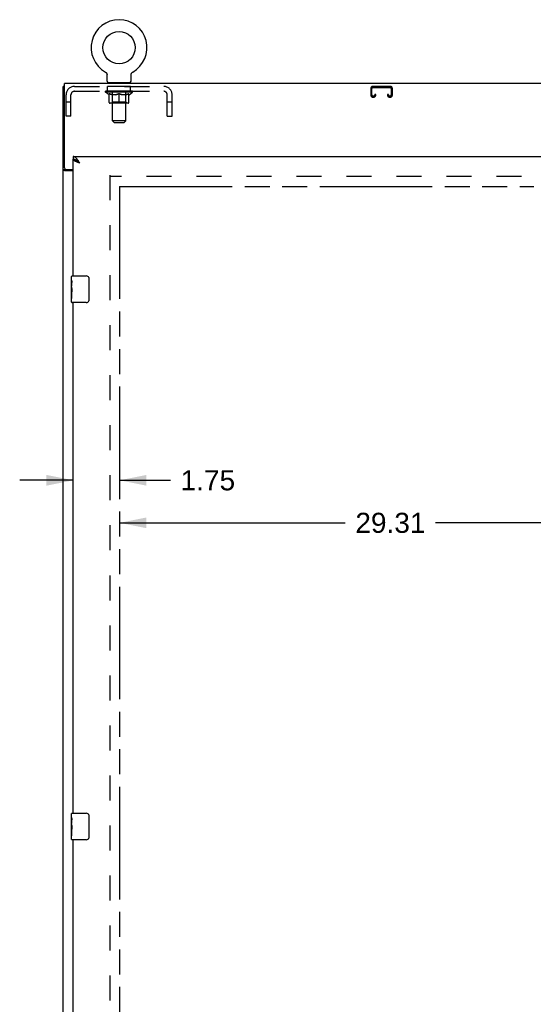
# Model space of a CAD drawing. Header units: inches. Extents: x 0 to 171, y 0 to 111.
# Tile 3 of 11: x 48 to 67, y 32 to 69. Entities that reach past the tile are written whole.
import ezdxf

# ---------------------------------------------------------------- set-up
doc = ezdxf.new("R2010")
doc.units = ezdxf.units.IN
doc.header["$LTSCALE"] = 9.428571
doc.header["$MEASUREMENT"] = 0
doc.linetypes.add('HIDDEN', pattern=[0.2, 0.1, -0.1])
doc.linetypes.add('PHANTOM', pattern=[0.8, 0.45, -0.05, 0.1, -0.05, 0.1, -0.05])
doc.layers.get('0').update_dxf_attribs({"linetype": 'CONTINUOUS'})
for name, color, linetype in [('02___PRT_ALL_AXES', 7, 'CONTINUOUS'), ('AVAILABLE_DOOR_SPACE', 7, 'CONTINUOUS'), ('DEFAULT_2', 8, 'HIDDEN'), ('DIMENSIONS', 7, 'CONTINUOUS')]:
    doc.layers.add(name, color=color, linetype=linetype)
doc.styles.get("Standard").update_dxf_attribs({"font": 'arial.ttf'})
doc.dimstyles.new('DIMSTYLE_1', dxfattribs={"dimtxt": 0.756303, "dimasz": 1.008403, "dimexe": 0.09, "dimexo": 0.07, "dimgap": 0.0375, "dimtad": 0, "dimtih": 1, "dimtoh": 1, "dimzin": 4, "dimdsep": 46, "dimtxsty": 'Standard', "dimblk": '_FILLED', "dimblk1": '_FILLED', "dimblk2": '_FILLED', "dimcen": 0.09, "dimazin": 1, "dimtfac": 1, "dimtdec": 3, "dimtofl": 0, "dimtmove": 0, "dimatfit": 3, "dimldrblk": '_FILLED', "dimfxl": 1, "dimtolj": 1, "dimtzin": 4, "dimarcsym": 0})

# ---------------------------------------------------------------- blocks, each defined once
blk = doc.blocks.new('_FILLED')
at = {"color": 0, "linetype": 'ByBlock'}
blk.add_solid([(0, 0), (-1, 0.2), (-1, -0.2)], dxfattribs=at)
blk = doc.blocks.new('*D11')
at = {"layer": 'DIMENSIONS', "color": 2, "linetype": 'Continuous'}
for p, q in [((49.912, 51.429), (47.895, 51.429)), ((51.662, 51.429), (53.582, 51.429))]:
    blk.add_line(p, q, dxfattribs=at)
at = {"layer": 'DIMENSIONS', "color": 2, "linetype": 'Continuous', "xscale": 1.0084033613, "yscale": 1.0084033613, "zscale": 1.0084033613}
blk.add_blockref('_FILLED', (49.912, 51.429), dxfattribs=at)
at = {"layer": 'DIMENSIONS', "color": 2, "linetype": 'Continuous', "xscale": 1.0084033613, "yscale": 1.0084033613, "zscale": 1.0084033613, "rotation": 180}
blk.add_blockref('_FILLED', (51.662, 51.429), dxfattribs=at)
at = {"layer": 'DIMENSIONS', "color": 2, "linetype": 'Continuous', "insert": (53.96, 51.807), "char_height": 0.7563, "width": 2.05523, "attachment_point": 1, "line_spacing_factor": 0.9}
blk.add_mtext('1.75', dxfattribs=at)
blk = doc.blocks.new('*D12')
at = {"layer": 'DIMENSIONS', "color": 2, "linetype": 'Continuous'}
for p, q in [((51.662, 49.826), (60.169, 49.826)), ((80.974, 49.826), (63.569, 49.826))]:
    blk.add_line(p, q, dxfattribs=at)
at = {"layer": 'DIMENSIONS', "color": 2, "linetype": 'Continuous', "xscale": 1.0084033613, "yscale": 1.0084033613, "zscale": 1.0084033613, "rotation": 180}
blk.add_blockref('_FILLED', (51.662, 49.826), dxfattribs=at)
at = {"layer": 'DIMENSIONS', "color": 2, "linetype": 'Continuous', "xscale": 1.0084033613, "yscale": 1.0084033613, "zscale": 1.0084033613}
blk.add_blockref('_FILLED', (80.974, 49.826), dxfattribs=at)
at = {"layer": 'DIMENSIONS', "color": 2, "linetype": 'Continuous', "insert": (61.869, 50.205), "char_height": 0.7563, "width": 2.64284, "attachment_point": 2, "line_spacing_factor": 0.9}
blk.add_mtext('29.31', dxfattribs=at)
blk = doc.blocks.new('*D14')
at = {"layer": 'DIMENSIONS', "color": 2, "linetype": 'Continuous'}
for p, q in [((70.633, 63.631), (70.633, 67.272)), ((70.633, 67.272), (71.516, 67.272)), ((70.633, 62.506), (70.633, 60.489))]:
    blk.add_line(p, q, dxfattribs=at)
at = {"layer": 'DIMENSIONS', "color": 2, "linetype": 'Continuous', "xscale": 1.0084033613, "yscale": 1.0084033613, "zscale": 1.0084033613}
for p, rotation in [((70.633, 63.631), 270), ((70.633, 62.506), 90)]:
    blk.add_blockref('_FILLED', p, dxfattribs=dict(at, rotation=rotation))
at = {"layer": 'DIMENSIONS', "color": 2, "linetype": 'Continuous', "insert": (71.894, 67.65), "char_height": 0.7563, "width": 2.05523, "attachment_point": 1, "line_spacing_factor": 0.9}
blk.add_mtext('1.13', dxfattribs=at)

msp = doc.modelspace()

# ---------------------------------------------------------------- linework, layer by layer
at = {"color": 7, "linetype": 'Continuous'}
for p, q in [((51.125, 66.816), (51.129, 66.813)), ((51.125, 66.816), (51.125, 66.816)), ((51.129, 66.813), (51.133, 66.811)), ((51.133, 66.811), (51.136, 66.809)), ((51.136, 66.809), (51.14, 66.806)), ((51.14, 66.806), (51.143, 66.803)), ((51.143, 66.803), (51.147, 66.8)), ((51.147, 66.8), (51.15, 66.797)), ((51.15, 66.797), (51.153, 66.794)), ((52.129, 66.794), (52.132, 66.797)), ((52.132, 66.797), (52.135, 66.8)), ((52.135, 66.8), (52.138, 66.803)), ((52.138, 66.803), (52.142, 66.806)), ((52.142, 66.806), (52.145, 66.809)), ((52.145, 66.809), (52.149, 66.811)), ((52.149, 66.811), (52.153, 66.813)), ((52.149, 66.811), (52.151, 66.812)), ((52.153, 66.813), (52.157, 66.816)), ((52.156, 66.816), (52.157, 66.816)), ((51.153, 66.794), (51.156, 66.791)), ((51.156, 66.791), (51.159, 66.788)), ((51.159, 66.788), (51.162, 66.784)), ((51.162, 66.784), (51.165, 66.781)), ((51.164, 66.781), (51.167, 66.777)), ((51.167, 66.777), (51.17, 66.773)), ((51.169, 66.773), (51.172, 66.77)), ((51.172, 66.77), (51.174, 66.766)), ((51.174, 66.766), (51.176, 66.762)), ((51.176, 66.762), (51.178, 66.758)), ((51.178, 66.758), (51.18, 66.754)), ((51.18, 66.754), (51.181, 66.75)), ((51.181, 66.75), (51.183, 66.745)), ((51.183, 66.745), (51.184, 66.741)), ((51.184, 66.741), (51.185, 66.737)), ((51.189, 66.471), (51.189, 66.707)), ((52.093, 66.719), (52.094, 66.724)), ((52.093, 66.707), (52.093, 66.711)), ((52.093, 66.471), (52.093, 66.707)), ((52.094, 66.724), (52.095, 66.728)), ((52.095, 66.733), (52.096, 66.737)), ((52.095, 66.728), (52.095, 66.733)), ((52.096, 66.737), (52.098, 66.741)), ((52.098, 66.741), (52.099, 66.745)), ((52.099, 66.745), (52.1, 66.75)), ((52.1, 66.75), (52.102, 66.754)), ((52.102, 66.754), (52.104, 66.758)), ((52.104, 66.758), (52.106, 66.762)), ((52.106, 66.762), (52.108, 66.766)), ((52.108, 66.766), (52.11, 66.77)), ((52.11, 66.77), (52.112, 66.773)), ((52.112, 66.773), (52.115, 66.777)), ((52.114, 66.777), (52.117, 66.781)), ((52.117, 66.781), (52.12, 66.784)), ((52.12, 66.784), (52.123, 66.788)), ((52.123, 66.788), (52.126, 66.791)), ((52.125, 66.791), (52.129, 66.794)), ((49.589, 66.277), (49.537, 66.277)), ((51.203, 66.411), (51.203, 66.381)), ((52.078, 66.411), (51.203, 66.411)), ((52.078, 66.411), (52.078, 66.381)), ((49.912, 63.631), (49.912, 63.527)), ((50.035, 63.485), (50.025, 63.492)), ((49.641, 63.129), (49.537, 63.129)), ((49.641, 63.129), (49.641, 63.141)), ((49.852, 58.97), (49.852, 59.116)), ((49.867, 59.131), (50.407, 59.131)), ((50.507, 59.031), (50.507, 58.231)), ((49.852, 58.712), (49.852, 58.746)), ((49.852, 58.515), (49.852, 58.547)), ((49.852, 58.146), (49.852, 58.285)), ((50.407, 58.131), (49.867, 58.131)), ((49.852, 38.72), (49.852, 38.866)), ((49.867, 38.881), (50.407, 38.881)), ((50.507, 38.781), (50.507, 37.981)), ((49.852, 38.462), (49.852, 38.496)), ((49.852, 38.265), (49.852, 38.297)), ((49.852, 37.896), (49.852, 38.035)), ((50.407, 37.881), (49.867, 37.881))]:
    msp.add_line(p, q, dxfattribs=at)
at = {"color": 3, "linetype": 'Continuous'}
for p, q in [((49.537, 6.485), (49.537, 66.277)), ((49.589, 63.2), (49.589, 66.381)), ((85.485, 66.381), (49.589, 66.381)), ((49.912, 63.631), (84.599, 63.631)), ((49.912, 59.131), (49.912, 63.527)), ((49.912, 63.088), (49.607, 63.088)), ((49.649, 63.14), (49.912, 63.14)), ((49.912, 38.881), (49.912, 58.131)), ((49.912, 18.631), (49.912, 37.881))]:
    msp.add_line(p, q, dxfattribs=at)
at = {"color": 7, "linetype": 'Continuous'}
for points in [[(51.185, 66.737), (51.186, 66.733), (51.187, 66.728)], [(51.186, 66.733), (51.187, 66.728), (51.188, 66.724), (51.188, 66.719), (51.189, 66.715), (51.189, 66.711), (51.189, 66.707)], [(51.188, 66.719), (51.189, 66.715), (51.189, 66.711)], [(52.093, 66.711), (52.093, 66.715), (52.093, 66.719), (52.094, 66.724)], [(50.025, 63.492), (50.014, 63.497), (50.004, 63.503), (49.994, 63.508), (49.984, 63.512), (49.973, 63.516), (49.963, 63.519), (49.953, 63.522), (49.943, 63.524), (49.932, 63.526), (49.922, 63.527), (49.912, 63.527)], [(50.158, 63.384), (50.148, 63.391), (50.138, 63.397), (50.128, 63.404), (50.118, 63.41), (50.108, 63.417), (50.099, 63.423), (50.09, 63.43), (50.081, 63.436), (50.073, 63.443), (50.065, 63.449), (50.058, 63.456), (50.051, 63.462), (50.044, 63.469), (50.038, 63.475), (50.033, 63.482), (50.029, 63.488), (50.028, 63.49)], [(50.158, 63.384), (50.148, 63.394), (50.138, 63.403), (50.127, 63.412), (50.117, 63.421), (50.107, 63.43), (50.097, 63.439), (50.086, 63.447), (50.076, 63.456), (50.066, 63.464), (50.056, 63.471), (50.045, 63.478), (50.035, 63.485)], [(49.657, 63.114), (49.654, 63.115), (49.652, 63.116), (49.65, 63.118), (49.648, 63.119), (49.646, 63.12), (49.644, 63.122), (49.643, 63.123), (49.642, 63.125), (49.641, 63.126), (49.641, 63.128), (49.641, 63.129)], [(49.681, 63.088), (49.681, 63.09), (49.681, 63.092), (49.681, 63.094), (49.68, 63.096), (49.679, 63.098), (49.678, 63.099), (49.677, 63.101), (49.676, 63.102), (49.674, 63.104), (49.672, 63.105), (49.67, 63.107), (49.668, 63.108), (49.666, 63.109), (49.664, 63.11), (49.661, 63.112), (49.657, 63.114)], [(50.5, 59.067), (50.502, 59.061), (50.504, 59.056), (50.505, 59.05), (50.506, 59.043), (50.506, 59.037), (50.507, 59.031)], [(50.507, 58.231), (50.506, 58.225), (50.506, 58.218), (50.505, 58.212), (50.504, 58.206), (50.502, 58.2), (50.5, 58.195)], [(50.5, 38.817), (50.502, 38.811), (50.504, 38.806), (50.505, 38.8), (50.506, 38.793), (50.506, 38.787), (50.507, 38.781)], [(50.507, 37.981), (50.506, 37.975), (50.506, 37.968), (50.505, 37.962), (50.504, 37.956), (50.502, 37.95), (50.5, 37.945)]]:
    msp.add_lwpolyline(points, dxfattribs=at)
at = {"color": 3, "linetype": 'Continuous'}
for points in [[(50.066, 63.521), (50.056, 63.534), (50.045, 63.547), (50.035, 63.559), (50.025, 63.57), (50.014, 63.58), (50.004, 63.589), (49.994, 63.598), (49.984, 63.605), (49.973, 63.612), (49.963, 63.618), (49.953, 63.622), (49.943, 63.626), (49.932, 63.629), (49.922, 63.63), (49.912, 63.631)], [(50.018, 63.439), (50.006, 63.445), (49.995, 63.45), (49.984, 63.456), (49.974, 63.461), (49.964, 63.467), (49.955, 63.472), (49.947, 63.478), (49.94, 63.483), (49.933, 63.489), (49.928, 63.494), (49.923, 63.499), (49.919, 63.505), (49.916, 63.51), (49.914, 63.516), (49.912, 63.521), (49.912, 63.527)], [(50.158, 63.384), (50.148, 63.401), (50.138, 63.417), (50.127, 63.432), (50.117, 63.448), (50.107, 63.464), (50.097, 63.479), (50.086, 63.493), (50.076, 63.508), (50.066, 63.521)], [(49.607, 63.088), (49.605, 63.09), (49.602, 63.091), (49.599, 63.093), (49.596, 63.095), (49.592, 63.096), (49.589, 63.098), (49.585, 63.099), (49.58, 63.1), (49.576, 63.102), (49.572, 63.103), (49.568, 63.104), (49.564, 63.106), (49.561, 63.107), (49.557, 63.108), (49.554, 63.11), (49.551, 63.111), (49.549, 63.113), (49.546, 63.115), (49.544, 63.116), (49.542, 63.118), (49.54, 63.12), (49.539, 63.121), (49.538, 63.123), (49.537, 63.125), (49.537, 63.127), (49.537, 63.129)], [(50.158, 63.384), (50.143, 63.39), (50.129, 63.395), (50.114, 63.401), (50.099, 63.406), (50.085, 63.412), (50.071, 63.417), (50.057, 63.423), (50.044, 63.428), (50.031, 63.434), (50.018, 63.439)]]:
    msp.add_lwpolyline(points, dxfattribs=at)
at = {"color": 7, "linetype": 'Continuous'}
msp.add_circle((51.641, 67.735), 0.609, dxfattribs=at)
for centre, radius, start, end in [((51.641, 67.735), 1.054, 299.1042, 240.8958), ((51.249, 66.471), 0.06, 180, 270), ((52.033, 66.471), 0.06, 270, 360), ((49.867, 59.116), 0.015, 90, 180), ((50.407, 59.031), 0.1, 21.1999, 90), ((49.867, 58.146), 0.015, 180, 270), ((50.407, 58.231), 0.1, 270, 338.7946), ((49.867, 38.866), 0.015, 90, 180), ((50.407, 38.781), 0.1, 21.1999, 90), ((49.867, 37.896), 0.015, 180, 270), ((50.407, 37.981), 0.1, 270, 338.7946)]:
    msp.add_arc(centre, radius, start, end, dxfattribs=at)
at = {"color": 3, "linetype": 'Continuous'}
msp.add_arc((49.649, 63.2), 0.06, 180, 270, dxfattribs=at)
at = {"layer": '02___PRT_ALL_AXES', "color": 8, "linetype": 'HIDDEN'}
for p, q in [((51.203, 66.09), (51.203, 66.277)), ((52.078, 66.277), (51.203, 66.277)), ((52.078, 66.09), (51.203, 66.09)), ((52.078, 66.09), (52.078, 66.277))]:
    msp.add_line(p, q, dxfattribs=at)
at = {"layer": '02___PRT_ALL_AXES', "color": 7, "linetype": 'Continuous'}
for p, q in [((49.852, 58.97), (49.852, 59.116)), ((49.852, 58.712), (49.852, 58.969)), ((49.857, 58.914), (49.852, 58.914)), ((49.852, 58.746), (49.859, 58.746)), ((49.852, 58.146), (49.852, 58.71)), ((49.853, 58.683), (49.852, 58.683)), ((49.859, 58.746), (49.859, 58.882)), ((49.852, 58.551), (49.858, 58.551)), ((49.852, 58.515), (49.859, 58.515)), ((49.852, 58.453), (49.859, 58.453)), ((49.852, 58.285), (49.859, 58.285)), ((49.859, 58.285), (49.859, 58.515)), ((49.852, 38.72), (49.852, 38.866)), ((49.852, 38.462), (49.852, 38.719)), ((49.857, 38.664), (49.852, 38.664)), ((49.859, 38.496), (49.859, 38.632)), ((49.852, 38.496), (49.859, 38.496)), ((49.852, 37.896), (49.852, 38.46)), ((49.853, 38.433), (49.852, 38.433)), ((49.852, 38.301), (49.858, 38.301)), ((49.852, 38.265), (49.859, 38.265)), ((49.859, 38.035), (49.859, 38.265)), ((49.852, 38.203), (49.859, 38.203)), ((49.852, 38.035), (49.859, 38.035))]:
    msp.add_line(p, q, dxfattribs=at)
for points in [[(49.852, 58.97), (49.852, 58.966), (49.852, 58.962), (49.853, 58.956), (49.854, 58.95), (49.854, 58.943), (49.855, 58.936), (49.856, 58.928), (49.857, 58.919)], [(49.852, 58.712), (49.852, 58.704), (49.852, 58.695), (49.853, 58.685)], [(49.853, 58.685), (49.854, 58.674), (49.855, 58.663), (49.856, 58.652), (49.857, 58.639), (49.858, 58.627), (49.858, 58.615), (49.859, 58.602), (49.859, 58.589), (49.859, 58.576), (49.858, 58.563), (49.858, 58.551), (49.857, 58.538), (49.856, 58.526)], [(49.857, 58.919), (49.858, 58.91), (49.858, 58.901), (49.859, 58.892), (49.859, 58.882)], [(49.852, 38.72), (49.852, 38.716), (49.852, 38.712), (49.853, 38.706), (49.854, 38.7), (49.854, 38.693), (49.855, 38.686), (49.856, 38.678), (49.857, 38.669)], [(49.857, 38.669), (49.858, 38.66), (49.858, 38.651), (49.859, 38.642), (49.859, 38.632)], [(49.852, 38.462), (49.852, 38.454), (49.852, 38.445), (49.853, 38.435)], [(49.853, 38.435), (49.854, 38.424), (49.855, 38.413), (49.856, 38.402), (49.857, 38.389), (49.858, 38.377), (49.858, 38.365), (49.859, 38.352), (49.859, 38.339), (49.859, 38.326), (49.858, 38.313), (49.858, 38.301), (49.857, 38.288), (49.856, 38.276)]]:
    msp.add_lwpolyline(points, dxfattribs=at)
for centre in [(50.115, 58.547), (50.115, 38.297)]:
    msp.add_ellipse(centre, major_axis=(0.263, 0), ratio=0.432808, start_param=-3.141593, end_param=-2.961605, dxfattribs=at)
at = {"layer": 'AVAILABLE_DOOR_SPACE', "color": 4, "linetype": 'PHANTOM'}
for p, q in [((51.662, 62.506), (51.662, 14.256)), ((51.662, 62.506), (67.241, 62.506)), ((67.241, 62.506), (67.241, 62.502)), ((67.241, 62.502), (67.271, 62.502))]:
    msp.add_line(p, q, dxfattribs=at)
at = {"layer": 'DEFAULT_2', "color": 8, "linetype": 'HIDDEN'}
for p, q in [((51.131, 66.812), (51.133, 66.811)), ((49.958, 66.277), (53.324, 66.277)), ((49.958, 66.09), (53.324, 66.09)), ((51.135, 66.053), (51.135, 66.09)), ((51.142, 66.085), (51.142, 66.09)), ((51.149, 66.082), (51.149, 66.085)), ((51.149, 66.082), (52.132, 66.082)), ((51.156, 66.082), (51.156, 66.085)), ((51.157, 66.082), (51.157, 66.085)), ((51.165, 66.085), (51.165, 66.09)), ((51.178, 66.082), (51.178, 66.085)), ((51.18, 66.082), (51.18, 66.085)), ((51.202, 66.085), (51.202, 66.09)), ((51.214, 66.082), (51.214, 66.085)), ((51.216, 66.082), (51.216, 66.085)), ((51.379, 66.084), (51.219, 66.084)), ((51.253, 66.085), (51.253, 66.09)), ((51.254, 66.082), (51.254, 66.084)), ((51.255, 66.082), (51.255, 66.084)), ((51.257, 66.082), (51.257, 66.084)), ((51.263, 66.082), (51.263, 66.085)), ((51.263, 66.082), (51.263, 66.084)), ((51.266, 66.082), (51.266, 66.085)), ((51.268, 66.082), (51.268, 66.085)), ((51.272, 66.082), (51.272, 66.084)), ((51.283, 66.082), (51.283, 66.084)), ((51.298, 66.082), (51.298, 66.087)), ((51.298, 66.082), (51.298, 66.084)), ((51.314, 66.082), (51.314, 66.084)), ((51.314, 66.082), (51.314, 66.084)), ((51.315, 66.085), (51.315, 66.09)), ((51.323, 66.082), (51.323, 66.085)), ((51.326, 66.082), (51.326, 66.085)), ((51.334, 66.082), (51.334, 66.084)), ((51.343, 66.082), (51.343, 66.088)), ((51.355, 66.082), (51.355, 66.084)), ((51.358, 66.082), (51.358, 66.084)), ((51.379, 66.082), (51.379, 66.084)), ((51.433, 66.084), (51.383, 66.084)), ((51.388, 66.085), (51.388, 66.09)), ((51.391, 66.411), (51.391, 66.381)), ((51.392, 64.971), (51.392, 66.381)), ((51.393, 66.082), (51.393, 66.085)), ((51.397, 66.082), (51.397, 66.085)), ((51.402, 66.082), (51.402, 66.089)), ((51.405, 66.082), (51.405, 66.084)), ((51.414, 66.082), (51.414, 66.084)), ((51.433, 66.082), (51.433, 66.084)), ((51.493, 66.084), (51.446, 66.084)), ((51.462, 66.082), (51.462, 66.084)), ((51.468, 66.085), (51.468, 66.09)), ((51.471, 66.082), (51.471, 66.085)), ((51.473, 66.082), (51.473, 66.089)), ((51.475, 66.082), (51.475, 66.085)), ((51.481, 66.082), (51.481, 66.085)), ((51.493, 66.082), (51.493, 66.084)), ((51.557, 66.084), (51.514, 66.084)), ((51.524, 66.082), (51.524, 66.084)), ((51.549, 66.084), (51.641, 66.09)), ((51.553, 66.085), (51.553, 66.09)), ((51.553, 66.085), (51.553, 66.09)), ((51.553, 66.09), (51.553, 66.09)), ((51.553, 66.082), (51.553, 66.085)), ((51.556, 66.082), (51.556, 66.085)), ((51.557, 66.082), (51.557, 66.084)), ((51.558, 66.082), (51.558, 66.085)), ((51.624, 66.084), (51.586, 66.084)), ((51.59, 66.082), (51.59, 66.084)), ((51.624, 66.082), (51.624, 66.084)), ((51.639, 66.085), (51.639, 66.085)), ((51.639, 66.082), (51.639, 66.085)), ((51.639, 66.082), (51.639, 66.085)), ((51.641, 66.085), (51.641, 66.09)), ((51.643, 66.082), (51.643, 66.085)), ((51.643, 66.082), (51.643, 66.085)), ((51.643, 66.085), (51.643, 66.085)), ((51.644, 66.084), (51.696, 66.084)), ((51.657, 66.082), (51.657, 66.084)), ((51.67, 66.084), (51.67, 66.088)), ((51.67, 66.088), (51.732, 66.084)), ((51.687, 66.084), (51.687, 66.087)), ((51.692, 66.082), (51.692, 66.084)), ((51.724, 66.082), (51.724, 66.085)), ((51.724, 66.082), (51.724, 66.084)), ((51.724, 66.084), (51.768, 66.084)), ((51.725, 66.082), (51.725, 66.085)), ((51.728, 66.085), (51.728, 66.09)), ((51.728, 66.09), (51.729, 66.09)), ((51.728, 66.082), (51.728, 66.085)), ((51.729, 66.085), (51.729, 66.09)), ((51.757, 66.082), (51.757, 66.084)), ((51.789, 66.082), (51.789, 66.084)), ((51.789, 66.084), (51.836, 66.084)), ((51.801, 66.082), (51.801, 66.085)), ((51.807, 66.082), (51.807, 66.085)), ((51.809, 66.082), (51.809, 66.089)), ((51.811, 66.082), (51.811, 66.085)), ((51.814, 66.085), (51.814, 66.09)), ((51.82, 66.082), (51.82, 66.084)), ((51.849, 66.082), (51.849, 66.084)), ((51.849, 66.084), (51.898, 66.084)), ((51.868, 66.082), (51.868, 66.084)), ((51.877, 66.082), (51.877, 66.084)), ((51.88, 66.082), (51.88, 66.089)), ((51.885, 66.082), (51.885, 66.085)), ((51.888, 66.082), (51.888, 66.085)), ((51.89, 64.971), (51.89, 66.381)), ((51.891, 66.411), (51.891, 66.381)), ((51.894, 66.085), (51.894, 66.09)), ((51.902, 66.082), (51.902, 66.084)), ((51.902, 66.084), (52.063, 66.084)), ((51.924, 66.082), (51.924, 66.084)), ((51.926, 66.082), (51.926, 66.084)), ((51.939, 66.082), (51.939, 66.088)), ((51.948, 66.082), (51.948, 66.084)), ((51.955, 66.082), (51.955, 66.085)), ((51.958, 66.082), (51.958, 66.085)), ((51.966, 66.085), (51.966, 66.09)), ((51.967, 66.082), (51.967, 66.084)), ((51.967, 66.082), (51.967, 66.084)), ((51.984, 66.082), (51.984, 66.087)), ((51.984, 66.082), (51.984, 66.084)), ((51.998, 66.082), (51.998, 66.084)), ((52.01, 66.082), (52.01, 66.084)), ((52.013, 66.082), (52.013, 66.085)), ((52.016, 66.082), (52.016, 66.085)), ((52.019, 66.082), (52.019, 66.085)), ((52.019, 66.082), (52.019, 66.084)), ((52.024, 66.082), (52.024, 66.084)), ((52.027, 66.082), (52.027, 66.084)), ((52.027, 66.082), (52.027, 66.084)), ((52.029, 66.085), (52.029, 66.09)), ((52.065, 66.082), (52.065, 66.085)), ((52.068, 66.082), (52.068, 66.085)), ((52.079, 66.085), (52.079, 66.09)), ((52.102, 66.082), (52.102, 66.085)), ((52.103, 66.082), (52.103, 66.085)), ((52.116, 66.085), (52.116, 66.09)), ((52.125, 66.082), (52.125, 66.085)), ((52.125, 66.082), (52.125, 66.085)), ((52.132, 66.082), (52.132, 66.085)), ((52.139, 66.085), (52.139, 66.09)), ((52.147, 66.053), (52.147, 66.09)), ((61.131, 66.197), (61.131, 65.951)), ((61.171, 65.951), (61.171, 66.197)), ((61.863, 66.277), (61.211, 66.277)), ((61.211, 66.237), (61.863, 66.237)), ((61.903, 66.197), (61.903, 65.951)), ((61.943, 65.951), (61.943, 66.197)), ((49.641, 65.152), (49.641, 65.96)), ((49.828, 65.152), (49.828, 65.96)), ((51.262, 65.963), (51.135, 66.053)), ((52.147, 66.053), (51.135, 66.053)), ((51.262, 65.963), (51.27, 65.963)), ((51.27, 65.673), (51.27, 65.998)), ((51.528, 65.963), (51.384, 65.963)), ((51.391, 65.675), (51.391, 66.05)), ((51.641, 65.644), (51.641, 65.998)), ((51.897, 65.963), (51.754, 65.963)), ((51.891, 65.675), (51.891, 66.05)), ((52.011, 65.673), (52.011, 65.998)), ((52.011, 65.963), (52.02, 65.963)), ((52.02, 65.963), (52.147, 66.053)), ((53.454, 65.152), (53.454, 65.96)), ((53.641, 65.152), (53.641, 65.96)), ((61.238, 65.911), (61.211, 65.911)), ((61.211, 65.871), (61.238, 65.871)), ((61.278, 65.964), (61.278, 65.951)), ((61.318, 65.964), (61.278, 65.964)), ((61.318, 65.951), (61.318, 65.964)), ((61.756, 65.964), (61.756, 65.951)), ((61.796, 65.964), (61.756, 65.964)), ((61.796, 65.951), (61.796, 65.964)), ((61.863, 65.911), (61.836, 65.911)), ((61.836, 65.871), (61.863, 65.871)), ((49.828, 65.682), (49.641, 65.682)), ((51.982, 65.644), (51.3, 65.644)), ((51.391, 65.675), (51.359, 65.644)), ((51.891, 65.675), (51.391, 65.675)), ((51.891, 65.675), (51.923, 65.644)), ((53.641, 65.682), (53.454, 65.682)), ((49.828, 65.152), (49.641, 65.152)), ((51.452, 64.911), (51.392, 64.971)), ((51.89, 64.971), (51.392, 64.971)), ((51.83, 64.911), (51.89, 64.971)), ((53.454, 65.152), (53.641, 65.152)), ((51.452, 64.911), (51.83, 64.911)), ((51.287, 62.933), (51.287, 13.829)), ((83.787, 62.881), (51.287, 62.881))]:
    msp.add_line(p, q, dxfattribs=at)
for points in [[(51.27, 65.998), (51.291, 65.99), (51.311, 65.983), (51.331, 65.977), (51.351, 65.971), (51.371, 65.967), (51.39, 65.963)], [(51.384, 65.963), (51.365, 65.967), (51.347, 65.972), (51.328, 65.977), (51.309, 65.983), (51.29, 65.99), (51.27, 65.997)], [(51.52, 65.963), (51.54, 65.967), (51.56, 65.972), (51.58, 65.977), (51.6, 65.983), (51.62, 65.99), (51.641, 65.998)], [(51.641, 65.997), (51.621, 65.989), (51.602, 65.983), (51.583, 65.977), (51.565, 65.971), (51.546, 65.967), (51.528, 65.963)], [(51.641, 65.998), (51.662, 65.99), (51.682, 65.983), (51.702, 65.977), (51.722, 65.971), (51.742, 65.967), (51.761, 65.963)], [(51.754, 65.963), (51.735, 65.967), (51.716, 65.972), (51.698, 65.977), (51.679, 65.983), (51.66, 65.989), (51.641, 65.997)], [(51.891, 65.963), (51.911, 65.967), (51.931, 65.971), (51.951, 65.977), (51.971, 65.983), (51.991, 65.99), (52.011, 65.998)], [(52.011, 65.997), (51.992, 65.99), (51.972, 65.983), (51.953, 65.977), (51.935, 65.972), (51.916, 65.967), (51.897, 65.963)]]:
    msp.add_lwpolyline(points, dxfattribs=at)
for centre, radius, start, end in [((49.958, 65.96), 0.317, 90, 180), ((49.958, 65.96), 0.13, 90, 180), ((51.359, 66.05), 0.0318, 0, 90), ((51.362, 66.381), 0.03, 0, 90), ((51.92, 66.381), 0.03, 90, 180), ((51.923, 66.05), 0.0318, 90, 180), ((53.324, 65.96), 0.317, 0, 90), ((53.324, 65.96), 0.13, 0, 90), ((61.211, 66.197), 0.08, 90, 180), ((61.211, 66.197), 0.04, 90, 180), ((61.863, 66.197), 0.08, 0, 90), ((61.863, 66.197), 0.04, 0, 90), ((61.211, 65.951), 0.08, 180, 270), ((61.211, 65.951), 0.04, 180, 270), ((61.238, 65.951), 0.08, 270, 360), ((61.238, 65.951), 0.04, 270, 360), ((61.836, 65.951), 0.08, 180, 270), ((61.836, 65.951), 0.04, 180, 270), ((61.863, 65.951), 0.08, 270, 360), ((61.863, 65.951), 0.04, 270, 360), ((51.3, 65.673), 0.0296, 180, 270), ((51.982, 65.673), 0.0296, 270, 360)]:
    msp.add_arc(centre, radius, start, end, dxfattribs=at)
for centre, major_axis, ratio, start_param, end_param in [((51.641, 66.09), (0.506, 0.005), 0.05963, 2.96643, 3.140963), ((51.119, 66.08), (0.158, 0), 0.060556, 0.430652, 1.470503), ((51.641, 66.09), (0.506, 0), 0.060556, -3.141593, -2.96706), ((51.119, 66.075), (0.158, 0.002), 0.05963, 1.376596, 1.469874), ((51.641, 66.09), (0.506, 0.011), 0.05688, 2.791345, 2.965878), ((51.099, 66.08), (0.158, 0.002), 0.05963, 0.25549, 1.295341), ((51.154, 66.08), (0.158, -0.002), 0.05963, 0.605815, 1.645666), ((51.641, 66.09), (0.506, -0.005), 0.05963, -2.96643, -2.791898), ((51.154, 66.075), (0.158, 0), 0.060556, 1.551758, 1.645036), ((51.099, 66.075), (0.158, 0.003), 0.05688, 1.20151, 1.294789), ((51.155, 66.077), (0.131, 0.001), 0.05963, 1.065228, 1.614276), ((51.139, 66.077), (0.131, 0.003), 0.05688, 0.890143, 1.43919), ((51.186, 66.077), (0.131, 0), 0.060556, 1.240391, 1.789438), ((51.641, 66.09), (0.506, 0.015), 0.052395, 2.616403, 2.790936), ((51.096, 66.08), (0.158, 0.003), 0.05688, 0.080405, 1.120256), ((51.204, 66.08), (0.158, -0.003), 0.05688, 0.7809, 1.820751), ((51.641, 66.09), (0.506, -0.011), 0.05688, -2.791345, -2.616812), ((51.204, 66.075), (0.158, -0.002), 0.05963, 1.72692, 1.820198), ((51.096, 66.075), (0.158, 0.005), 0.052395, 1.026568, 1.119847), ((51.139, 66.077), (0.131, 0.004), 0.052395, 0.715201, 1.264248), ((51.23, 66.077), (0.131, -0.001), 0.05963, 1.415553, 1.9646), ((51.641, 66.09), (0.506, 0.02), 0.046319, 2.441654, 2.616187), ((51.267, 66.08), (0.158, -0.005), 0.052395, 0.955842, 1.995693), ((51.11, 66.08), (0.158, 0.005), 0.052395, -0.094537, 0.945314), ((51.641, 66.09), (0.506, -0.015), 0.052395, -2.616403, -2.44187), ((51.267, 66.075), (0.158, -0.003), 0.05688, 1.902006, 1.995284), ((51.11, 66.075), (0.158, 0.006), 0.046319, 0.851819, 0.945098), ((51.153, 66.077), (0.131, 0.005), 0.046319, 0.540452, 1.089499), ((51.287, 66.077), (0.131, -0.003), 0.05688, 1.590638, 2.139686), ((51.641, 66.09), (0.506, 0.024), 0.038841, 2.267123, 2.441656), ((51.342, 66.08), (0.158, -0.006), 0.046319, 1.130591, 2.170442), ((51.14, 66.08), (0.158, 0.006), 0.046319, -0.269286, 0.770565), ((51.641, 66.09), (0.506, -0.02), 0.046319, -2.441654, -2.267121), ((51.342, 66.075), (0.158, -0.005), 0.052395, 2.076947, 2.170226), ((51.14, 66.075), (0.158, 0.007), 0.038841, 0.677289, 0.770567), ((51.183, 66.077), (0.131, 0.006), 0.038841, 0.365921, 0.914969), ((51.354, 66.077), (0.131, -0.004), 0.052395, 1.76558, 2.314627), ((51.641, 66.09), (0.506, 0.027), 0.030195, 2.09281, 2.267343), ((51.426, 66.08), (0.158, -0.007), 0.038841, 1.305122, 2.344973), ((51.184, 66.08), (0.158, 0.007), 0.038841, -0.443817, 0.596034), ((51.641, 66.09), (0.506, -0.024), 0.038841, -2.267123, -2.092591), ((51.426, 66.075), (0.158, -0.006), 0.046319, 2.251696, 2.344975), ((51.184, 66.075), (0.158, 0.008), 0.030195, 0.502975, 0.596254), ((51.226, 66.077), (0.131, 0.007), 0.030195, 0.191608, 0.740655), ((51.431, 66.077), (0.131, -0.005), 0.046319, 1.940329, 2.489376), ((51.243, 66.08), (0.158, 0.008), 0.030195, -0.61813, 0.421721), ((51.641, 66.09), (0.506, 0.029), 0.020645, 1.918687, 2.09322), ((51.516, 66.08), (0.158, -0.008), 0.030195, 1.479435, 2.519286), ((51.641, 66.09), (0.506, -0.027), 0.030195, -2.09281, -1.918277), ((51.516, 66.075), (0.158, -0.007), 0.038841, 2.426227, 2.519505), ((51.243, 66.075), (0.158, 0.009), 0.020645, 0.328852, 0.422131), ((51.282, 66.077), (0.131, 0.007), 0.020645, 0.017485, 0.566532), ((51.513, 66.077), (0.131, -0.006), 0.038841, 2.11486, 2.663907), ((51.314, 66.08), (0.158, 0.009), 0.020645, -0.792253, 0.247598), ((51.641, 66.09), (0.506, 0.03), 0.010478, 1.744704, 1.919237), ((51.61, 66.08), (0.158, -0.009), 0.020645, 1.653558, 2.693409), ((51.641, 66.09), (0.506, -0.029), 0.020645, -1.918687, -1.744154), ((51.61, 66.075), (0.158, -0.008), 0.030195, 2.60054, 2.693819), ((51.314, 66.075), (0.158, 0.009), 0.010478, 0.154869, 0.248148), ((51.349, 66.077), (0.131, 0.008), 0.010478, 6.126688, 6.675735), ((51.6, 66.077), (0.131, -0.007), 0.030195, 2.289173, 2.83822), ((51.395, 66.08), (0.158, 0.009), 0.010478, -0.966236, -0.000846), ((51.705, 66.08), (0.158, -0.009), 0.010478, 1.827541, 2.867392), ((51.641, 66.09), (0.506, -0.03), 0.010478, -1.744704, -1.563007), ((51.705, 66.075), (0.158, -0.009), 0.020645, 2.774664, 2.867942), ((51.688, 66.077), (0.131, -0.007), 0.020645, 2.463296, 3.012344), ((51.576, 66.08), (0.158, 0.009), 0.010478, 0.274201, 1.314052), ((51.507, 66.077), (0.131, 0.008), 0.010478, -0.000483, 0.504314), ((51.483, 66.075), (0.158, 0.009), 0.010478, 0.099668, 0.192946), ((51.641, 66.09), (0.506, 0.03), 0.010478, -1.571421, -1.396888), ((51.798, 66.075), (0.158, -0.009), 0.010478, 2.74231, 2.948646), ((51.774, 66.077), (0.131, -0.008), 0.010478, 2.637279, 3.14189), ((51.671, 66.08), (0.158, 0.009), 0.020645, 0.448184, 1.488034), ((51.594, 66.077), (0.131, 0.007), 0.020645, 0.129249, 0.678296), ((51.576, 66.075), (0.158, 0.009), 0.020645, 0.273651, 0.366929), ((51.887, 66.08), (0.158, -0.009), 0.010478, -3.140747, -2.175357), ((51.641, 66.09), (0.506, 0.029), 0.020645, -1.397439, -1.222906), ((51.641, 66.09), (0.506, -0.03), 0.010478, 1.222355, 1.396888), ((51.765, 66.08), (0.158, 0.008), 0.030195, 0.622307, 1.662158), ((51.682, 66.077), (0.131, 0.007), 0.030195, 0.303372, 0.852419), ((51.932, 66.077), (0.131, -0.008), 0.010478, 2.749043, 3.29809), ((51.967, 66.08), (0.158, -0.009), 0.020645, 2.893995, 3.933846), ((51.671, 66.075), (0.158, 0.008), 0.030195, 0.447774, 0.541052), ((51.967, 66.075), (0.158, -0.009), 0.010478, 2.893445, 2.986723), ((51.641, 66.09), (0.506, 0.027), 0.030195, -1.223315, -1.048783), ((51.641, 66.09), (0.506, -0.029), 0.020645, 1.048373, 1.222906), ((51.856, 66.08), (0.158, 0.007), 0.038841, 0.79662, 1.836471), ((51.768, 66.077), (0.131, 0.006), 0.038841, 0.477686, 1.026733), ((51.999, 66.077), (0.131, -0.007), 0.020645, 2.57506, 3.124108), ((52.038, 66.08), (0.158, -0.008), 0.030195, 2.719872, 3.759723), ((51.939, 66.08), (0.158, 0.006), 0.046319, 0.971151, 2.011002), ((51.765, 66.075), (0.158, 0.007), 0.038841, 0.622087, 0.715366), ((52.038, 66.075), (0.158, -0.009), 0.020645, 2.719462, 2.812741), ((51.641, 66.09), (0.506, 0.024), 0.038841, -1.049002, -0.874469), ((51.641, 66.09), (0.506, -0.027), 0.030195, 0.87425, 1.048783), ((51.851, 66.077), (0.131, 0.005), 0.046319, 0.652216, 1.201263), ((52.014, 66.08), (0.158, 0.005), 0.052395, 1.1459, 2.185751), ((52.055, 66.077), (0.131, -0.007), 0.030195, 2.400937, 2.949985), ((52.097, 66.08), (0.158, -0.007), 0.038841, 2.545558, 3.585409), ((51.927, 66.077), (0.131, 0.004), 0.052395, 0.826965, 1.376012), ((51.856, 66.075), (0.158, 0.006), 0.046319, 0.796618, 0.889896), ((52.097, 66.075), (0.158, -0.008), 0.030195, 2.545339, 2.638617), ((52.077, 66.08), (0.158, 0.003), 0.05688, 1.320842, 2.360692), ((51.641, 66.09), (0.506, 0.02), 0.046319, -0.874471, -0.699939), ((51.641, 66.09), (0.506, -0.024), 0.038841, 0.699936, 0.874469), ((52.142, 66.08), (0.158, -0.006), 0.046319, 2.371028, 3.410879), ((52.099, 66.077), (0.131, -0.006), 0.038841, 2.226624, 2.775671), ((52.128, 66.08), (0.158, 0.002), 0.05963, 1.495927, 2.535778), ((51.995, 66.077), (0.131, 0.003), 0.05688, 1.001907, 1.550954), ((52.172, 66.08), (0.158, -0.005), 0.052395, 2.196279, 3.23613), ((51.939, 66.075), (0.158, 0.005), 0.052395, 0.971367, 1.064645), ((52.128, 66.077), (0.131, -0.005), 0.046319, 2.052093, 2.601141), ((52.163, 66.08), (0.158, 0), 0.060556, 1.671089, 2.71094), ((52.142, 66.075), (0.158, -0.007), 0.038841, 2.371026, 2.464304), ((52.185, 66.08), (0.158, -0.003), 0.05688, 2.021337, 3.061188), ((51.641, 66.09), (0.506, 0.015), 0.052395, -0.699723, -0.52519), ((51.641, 66.09), (0.506, -0.02), 0.046319, 0.525406, 0.699939), ((52.182, 66.08), (0.158, -0.002), 0.05963, 1.846251, 2.886102), ((52.052, 66.077), (0.131, 0.001), 0.05963, 1.176993, 1.72604), ((52.143, 66.077), (0.131, -0.004), 0.052395, 1.877344, 2.426392), ((52.096, 66.077), (0.131, 0), 0.060556, 1.352155, 1.901202), ((52.142, 66.077), (0.131, -0.003), 0.05688, 1.702402, 2.25145), ((52.127, 66.077), (0.131, -0.001), 0.05963, 1.527317, 2.076364), ((52.014, 66.075), (0.158, 0.003), 0.05688, 1.146309, 1.239587), ((52.172, 66.075), (0.158, -0.006), 0.046319, 2.196495, 2.289773), ((51.641, 66.09), (0.506, 0.011), 0.05688, -0.524781, -0.350248), ((51.641, 66.09), (0.506, -0.015), 0.052395, 0.350657, 0.52519), ((52.077, 66.075), (0.158, 0.002), 0.05963, 1.321394, 1.414673), ((52.185, 66.075), (0.158, -0.005), 0.052395, 2.021746, 2.115024), ((51.641, 66.09), (0.506, 0.005), 0.05963, -0.349695, -0.175162), ((51.641, 66.09), (0.506, -0.011), 0.05688, 0.175715, 0.350248), ((52.128, 66.075), (0.158, 0), 0.060556, 1.496556, 1.589835), ((52.182, 66.075), (0.158, -0.003), 0.05688, 1.846804, 1.940083), ((52.163, 66.075), (0.158, -0.002), 0.05963, 1.671719, 1.764997), ((51.641, 66.09), (0.506, 0), 0.060556, -0.174533, 0), ((51.641, 66.09), (0.506, -0.005), 0.05963, 0.000629, 0.175162)]:
    msp.add_ellipse(centre, major_axis=major_axis, ratio=ratio, start_param=start_param, end_param=end_param, dxfattribs=at)

# ---------------------------------------------------------------- dimensions: what is measured, and where the dimension line sits
at = {"layer": 'DIMENSIONS', "color": 2, "linetype": 'Continuous'}
for base, p1, p2, angle, picture, middle in [((70.63336562, 63.630894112), (80.974274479, 62.505894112), (49.931774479, 63.630894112), 90, '*D14', (72.954243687, 67.268090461)), ((49.912, 51.429), (51.662, 62.506), (49.912, 40.088), 180, '*D11', (55.023, 51.425))]:
    dim = msp.add_linear_dim(base=base, p1=p1, p2=p2, angle=angle, dimstyle='DIMSTYLE_1', dxfattribs=at)
    dim.commit()
    dim.dimension.update_dxf_attribs({"geometry": picture, "text_midpoint": middle, "dimtype": 160})
dim = msp.add_linear_dim(base=(80.974, 49.826), p1=(51.662, 62.506), p2=(80.974, 62.506), dimstyle='DIMSTYLE_1', dxfattribs=at)
dim.commit()
dim.dimension.update_dxf_attribs({"geometry": '*D12', "text_midpoint": (61.786, 49.822), "dimtype": 160})

doc.saveas('drawing.dxf')
